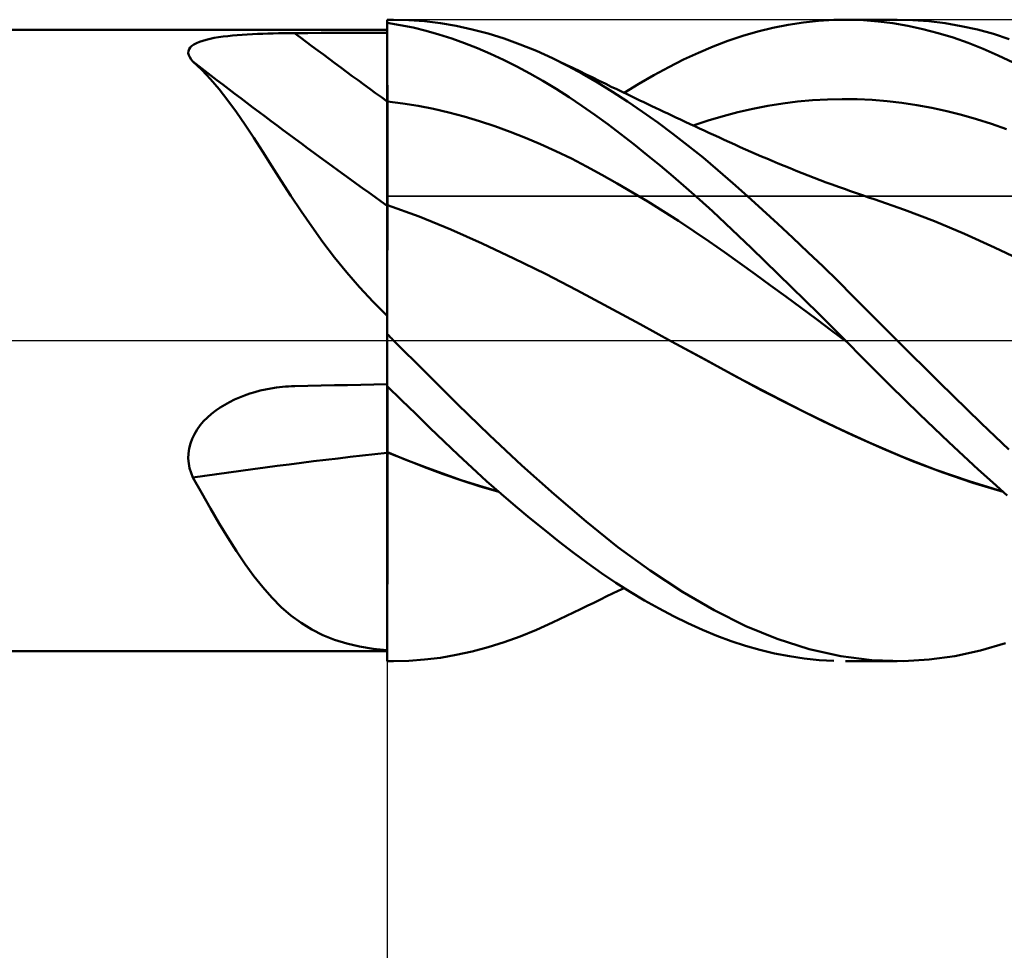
# Model space of a CAD drawing. Header units: millimetres. Extents: x -65 to 113, y -43 to 45.
# Tile 4 of 7: x 27 to 51, y -15 to 8. Entities that reach past the tile are written whole.
import ezdxf

# ---------------------------------------------------------------- set-up
doc = ezdxf.new("R2010")
doc.units = ezdxf.units.MM
doc.header["$LTSCALE"] = 5.2
doc.linetypes.add('LONGDASH_DASH', pattern=[0.85, 0.4, -0.2, 0.05, -0.2])
for name, color, linetype in [('1', 4, 'CONTINUOUS'), ('2', 7, 'CONTINUOUS'), ('4', 2, 'LONGDASH_DASH'), ('CUT', 1, 'CONTINUOUS'), ('NOCUT', 7, 'CONTINUOUS'), ('SK4', 2, 'LONGDASH_DASH')]:
    doc.layers.add(name, color=color, linetype=linetype)

msp = doc.modelspace()

# ---------------------------------------------------------------- linework, layer by layer
at = {"layer": '1', "color": 4, "linetype": 'CONTINUOUS', "lineweight": 50}
for p, q in [((36, 8), (36.16, 8)), ((36, 7.918), (36, 8)), ((36, 7.993), (36, 7.995)), ((36, 7.993), (36, 7.993)), ((36, 7.993), (36, 7.993)), ((36, 7.993), (36, 7.993)), ((36, 7.993), (36, 7.993)), ((36, 7.993), (36, 7.993)), ((36, 7.993), (36, 7.993)), ((36.323, 7.866), (36, 7.918)), ((36, 7.917), (36, 7.918)), ((36, 7.918), (36, 7.918)), ((36, 7.916), (36, 7.917)), ((36, 7.915), (36, 7.916)), ((36, 7.914), (36, 7.915)), ((36.001, 7.634), (36, 7.914)), ((36, 7.879), (36, 7.914)), ((36, 7.913), (36, 7.914)), ((36.001, 7.634), (36, 7.913)), ((36, 7.844), (36, 7.879)), ((36.536, 7.991), (36.137, 8)), ((36.647, 7.802), (36.323, 7.866)), ((36.934, 7.963), (36.536, 7.991)), ((37.329, 7.914), (36.934, 7.963)), ((37.721, 7.847), (37.329, 7.914)), ((45.616, 7.798), (45.996, 7.874)), ((45.996, 7.874), (46.378, 7.932)), ((46.378, 7.932), (46.759, 7.972)), ((46.759, 7.972), (47.14, 7.995)), ((47.14, 7.995), (47.511, 8)), ((47.427, 8), (48.717, 8)), ((47.879, 7.987), (47.511, 8)), ((48.246, 7.957), (47.879, 7.987)), ((48.614, 7.911), (48.246, 7.957)), ((48.987, 7.846), (48.614, 7.911)), ((49.108, 7.99), (48.706, 8)), ((49.511, 7.961), (49.108, 7.99)), ((49.914, 7.911), (49.511, 7.961)), ((50.317, 7.842), (49.914, 7.911)), ((0.433, 7.75), (36, 7.75)), ((32.14, 7.603), (32.261, 7.614)), ((32.261, 7.614), (32.385, 7.624)), ((32.385, 7.624), (32.511, 7.632)), ((32.511, 7.632), (32.638, 7.639)), ((32.638, 7.639), (32.767, 7.645)), ((32.767, 7.645), (32.896, 7.65)), ((32.896, 7.65), (33.027, 7.655)), ((33.027, 7.655), (33.159, 7.658)), ((33.159, 7.658), (33.292, 7.661)), ((33.292, 7.661), (33.425, 7.663)), ((33.425, 7.663), (33.559, 7.665)), ((33.559, 7.665), (33.693, 7.666)), ((33.693, 7.666), (34.022, 7.667)), ((34.022, 7.667), (34.352, 7.668)), ((34.352, 7.668), (34.682, 7.669)), ((34.682, 7.669), (35.011, 7.67)), ((35.011, 7.67), (35.341, 7.67)), ((35.341, 7.67), (35.67, 7.671)), ((35.67, 7.671), (36, 7.672)), ((36, 7.81), (36, 7.844)), ((36, 7.775), (36, 7.81)), ((36, 7.74), (36, 7.775)), ((36, 7.706), (36, 7.74)), ((36, 7.671), (36, 7.706)), ((36, 7.426), (36, 7.671)), ((36.001, 7.355), (36.001, 7.634)), ((36.001, 7.355), (36.001, 7.634)), ((36.969, 7.724), (36.647, 7.802)), ((37.289, 7.633), (36.969, 7.724)), ((37.608, 7.531), (37.289, 7.633)), ((38.116, 7.759), (37.721, 7.847)), ((38.516, 7.652), (38.116, 7.759)), ((38.918, 7.527), (38.516, 7.652)), ((44.867, 7.597), (45.24, 7.706)), ((45.24, 7.706), (45.616, 7.798)), ((49.362, 7.765), (48.987, 7.846)), ((49.739, 7.667), (49.362, 7.765)), ((50.115, 7.552), (49.739, 7.667)), ((50.72, 7.753), (50.317, 7.842)), ((51.121, 7.645), (50.72, 7.753)), ((51.515, 7.517), (51.121, 7.645)), ((31.127, 7.345), (31.18, 7.383)), ((31.18, 7.383), (31.244, 7.417)), ((31.244, 7.417), (31.317, 7.448)), ((31.317, 7.448), (31.399, 7.476)), ((31.399, 7.476), (31.489, 7.501)), ((31.489, 7.501), (31.586, 7.524)), ((31.586, 7.524), (31.688, 7.544)), ((31.688, 7.544), (31.796, 7.561)), ((31.796, 7.561), (31.908, 7.577)), ((31.908, 7.577), (32.023, 7.591)), ((32.023, 7.591), (32.14, 7.603)), ((36, 7.182), (36, 7.426)), ((37.927, 7.416), (37.608, 7.531)), ((38.249, 7.288), (37.927, 7.416)), ((39.32, 7.382), (38.918, 7.527)), ((39.722, 7.22), (39.32, 7.382)), ((44.13, 7.33), (44.498, 7.471)), ((44.498, 7.471), (44.867, 7.597)), ((50.491, 7.42), (50.115, 7.552)), ((50.866, 7.272), (50.491, 7.42)), ((31.04, 7.165), (31.042, 7.214)), ((31.051, 7.114), (31.04, 7.165)), ((31.042, 7.214), (31.058, 7.261)), ((31.058, 7.261), (31.086, 7.304)), ((31.086, 7.304), (31.127, 7.345)), ((36, 6.937), (36, 7.182)), ((36.002, 7.075), (36.001, 7.355)), ((36.002, 7.075), (36.001, 7.355)), ((38.575, 7.148), (38.249, 7.288)), ((38.901, 6.997), (38.575, 7.148)), ((40.123, 7.039), (39.722, 7.22)), ((43.391, 7.003), (43.761, 7.174)), ((43.761, 7.174), (44.13, 7.33)), ((51.239, 7.108), (50.866, 7.272)), ((31.074, 7.062), (31.051, 7.114)), ((31.107, 7.009), (31.074, 7.062)), ((31.151, 6.955), (31.107, 7.009)), ((31.376, 6.747), (31.151, 6.955)), ((36, 6.692), (36, 6.937)), ((36.003, 6.796), (36.002, 7.075)), ((36.003, 6.796), (36.002, 7.075)), ((39.229, 6.834), (38.901, 6.997)), ((40.5, 6.852), (40.123, 7.039)), ((40.292, 6.959), (40.123, 7.039)), ((40.461, 6.877), (40.292, 6.959)), ((40.631, 6.796), (40.461, 6.877)), ((43.02, 6.818), (43.391, 7.003)), ((51.609, 6.929), (51.239, 7.108)), ((31.595, 6.517), (31.376, 6.747)), ((36, 6.448), (36, 6.692)), ((36.003, 6.517), (36.003, 6.796)), ((36.003, 6.517), (36.003, 6.796)), ((39.556, 6.66), (39.229, 6.834)), ((39.883, 6.474), (39.556, 6.66)), ((40.872, 6.65), (40.5, 6.852)), ((40.8, 6.714), (40.631, 6.796)), ((40.963, 6.634), (40.8, 6.714)), ((41.243, 6.434), (40.872, 6.65)), ((41.125, 6.555), (40.963, 6.634)), ((42.648, 6.618), (43.02, 6.818)), ((31.812, 6.264), (31.595, 6.517)), ((36, 6.203), (36, 6.448)), ((36.004, 6.237), (36.003, 6.517)), ((36.004, 6.237), (36.003, 6.517)), ((40.21, 6.278), (39.883, 6.474)), ((41.288, 6.475), (41.125, 6.555)), ((41.617, 6.203), (41.243, 6.434)), ((41.451, 6.396), (41.288, 6.475)), ((41.588, 6.329), (41.451, 6.396)), ((41.906, 6.176), (42.277, 6.404)), ((42.277, 6.404), (42.648, 6.618)), ((32.026, 5.988), (31.812, 6.264)), ((36, 5.959), (36, 6.203)), ((36.004, 5.958), (36.004, 6.237)), ((36.004, 5.958), (36.004, 6.237)), ((40.535, 6.071), (40.21, 6.278)), ((41.726, 6.263), (41.588, 6.329)), ((41.992, 5.96), (41.617, 6.203)), ((41.863, 6.197), (41.726, 6.263)), ((42, 6.131), (41.863, 6.197)), ((32.241, 5.693), (32.026, 5.988)), ((36.001, 5.959), (36, 5.959)), ((36, 5.857), (36, 5.959)), ((36.001, 5.958), (36.001, 5.959)), ((36.002, 5.958), (36.001, 5.958)), ((36.003, 5.958), (36.002, 5.958)), ((36.004, 5.958), (36.003, 5.958)), ((36.005, 5.855), (36.004, 5.958)), ((36.005, 5.855), (36.004, 5.958)), ((36.387, 5.91), (36.004, 5.958)), ((36.004, 5.958), (36.004, 5.958)), ((36.769, 5.849), (36.387, 5.91)), ((40.856, 5.854), (40.535, 6.071)), ((42.369, 5.704), (41.992, 5.96)), ((42.099, 6.083), (42, 6.131)), ((42.199, 6.036), (42.099, 6.083)), ((42.298, 5.988), (42.199, 6.036)), ((42.397, 5.941), (42.298, 5.988)), ((42.497, 5.894), (42.397, 5.941)), ((42.596, 5.847), (42.497, 5.894)), ((45.491, 5.851), (45.863, 5.91)), ((45.863, 5.91), (46.235, 5.957)), ((46.235, 5.957), (46.606, 5.991)), ((46.606, 5.991), (46.978, 6.013)), ((46.978, 6.013), (47.35, 6.021)), ((47.722, 6.017), (47.35, 6.021)), ((48.094, 5.999), (47.722, 6.017)), ((48.466, 5.968), (48.094, 5.999)), ((48.838, 5.925), (48.466, 5.968)), ((49.21, 5.869), (48.838, 5.925)), ((32.456, 5.38), (32.241, 5.693)), ((36, 5.756), (36, 5.857)), ((36, 5.654), (36, 5.756)), ((36, 5.552), (36, 5.654)), ((36.005, 5.751), (36.005, 5.855)), ((36.005, 5.751), (36.005, 5.855)), ((36.005, 5.648), (36.005, 5.751)), ((36.005, 5.648), (36.005, 5.751)), ((37.151, 5.773), (36.769, 5.849)), ((37.534, 5.683), (37.151, 5.773)), ((37.916, 5.581), (37.534, 5.683)), ((41.177, 5.628), (40.856, 5.854)), ((42.746, 5.435), (42.369, 5.704)), ((42.695, 5.8), (42.596, 5.847)), ((42.795, 5.753), (42.695, 5.8)), ((42.896, 5.705), (42.795, 5.753)), ((42.997, 5.657), (42.896, 5.705)), ((43.099, 5.61), (42.997, 5.657)), ((44.375, 5.594), (44.747, 5.693)), ((44.747, 5.693), (45.119, 5.778)), ((45.119, 5.778), (45.491, 5.851)), ((49.582, 5.8), (49.21, 5.869)), ((49.954, 5.719), (49.582, 5.8)), ((50.326, 5.627), (49.954, 5.719)), ((36, 5.451), (36, 5.552)), ((36, 5.35), (36, 5.451)), ((36.005, 5.544), (36.005, 5.648)), ((36.005, 5.544), (36.005, 5.648)), ((36.006, 5.441), (36.005, 5.544)), ((36.006, 5.441), (36.005, 5.544)), ((36.006, 5.338), (36.006, 5.441)), ((36.006, 5.338), (36.006, 5.441)), ((38.298, 5.466), (37.916, 5.581)), ((38.68, 5.34), (38.298, 5.466)), ((41.499, 5.393), (41.177, 5.628)), ((43.124, 5.154), (42.746, 5.435)), ((43.2, 5.562), (43.099, 5.61)), ((43.317, 5.507), (43.2, 5.562)), ((43.435, 5.453), (43.317, 5.507)), ((43.552, 5.398), (43.435, 5.453)), ((43.631, 5.361), (44.003, 5.483)), ((44.003, 5.483), (44.375, 5.594)), ((50.698, 5.521), (50.326, 5.627)), ((51.069, 5.403), (50.698, 5.521)), ((51.441, 5.272), (51.069, 5.403)), ((32.673, 5.05), (32.456, 5.38)), ((36, 5.249), (36, 5.35)), ((36, 5.149), (36, 5.249)), ((36.006, 5.235), (36.006, 5.338)), ((36.006, 5.235), (36.006, 5.338)), ((36.006, 5.134), (36.006, 5.235)), ((36.006, 5.134), (36.006, 5.235)), ((39.063, 5.202), (38.68, 5.34)), ((39.445, 5.052), (39.063, 5.202)), ((41.824, 5.147), (41.499, 5.393)), ((43.669, 5.344), (43.552, 5.398)), ((43.786, 5.289), (43.669, 5.344)), ((43.903, 5.235), (43.786, 5.289)), ((44.02, 5.181), (43.903, 5.235)), ((44.138, 5.127), (44.02, 5.181)), ((32.896, 4.704), (32.673, 5.05)), ((36, 5.05), (36, 5.149)), ((36, 4.952), (36, 5.05)), ((36, 4.856), (36, 4.952)), ((36.007, 5.033), (36.006, 5.134)), ((36.007, 5.033), (36.006, 5.134)), ((36.007, 4.933), (36.007, 5.033)), ((36.007, 4.933), (36.007, 5.033)), ((36.007, 4.835), (36.007, 4.933)), ((36.007, 4.835), (36.007, 4.933)), ((39.827, 4.891), (39.445, 5.052)), ((42.151, 4.894), (41.824, 5.147)), ((43.501, 4.862), (43.124, 5.154)), ((44.269, 5.066), (44.138, 5.127)), ((44.4, 5.006), (44.269, 5.066)), ((44.534, 4.945), (44.4, 5.006)), ((44.667, 4.884), (44.534, 4.945)), ((33.124, 4.346), (32.896, 4.704)), ((36, 4.761), (36, 4.856)), ((36, 4.668), (36, 4.761)), ((36, 4.577), (36, 4.668)), ((36.007, 4.739), (36.007, 4.835)), ((36.007, 4.739), (36.007, 4.835)), ((36.007, 4.645), (36.007, 4.739)), ((36.007, 4.645), (36.007, 4.739)), ((40.209, 4.719), (39.827, 4.891)), ((40.592, 4.534), (40.209, 4.719)), ((42.478, 4.633), (42.151, 4.894)), ((43.877, 4.559), (43.501, 4.862)), ((44.801, 4.824), (44.667, 4.884)), ((44.934, 4.765), (44.801, 4.824)), ((45.067, 4.706), (44.934, 4.765)), ((45.201, 4.648), (45.067, 4.706)), ((36, 4.488), (36, 4.577)), ((36, 4.401), (36, 4.488)), ((36.008, 4.553), (36.007, 4.645)), ((36.008, 4.553), (36.007, 4.645)), ((36.008, 4.463), (36.008, 4.553)), ((36.008, 4.463), (36.008, 4.553)), ((36.008, 4.375), (36.008, 4.463)), ((36.008, 4.375), (36.008, 4.463)), ((40.974, 4.337), (40.592, 4.534)), ((42.805, 4.365), (42.478, 4.633)), ((44.249, 4.246), (43.877, 4.559)), ((45.334, 4.591), (45.201, 4.648)), ((45.467, 4.534), (45.334, 4.591)), ((45.6, 4.478), (45.467, 4.534)), ((45.75, 4.415), (45.6, 4.478)), ((33.358, 3.978), (33.124, 4.346)), ((36, 4.317), (36, 4.401)), ((36, 4.235), (36, 4.317)), ((36, 4.156), (36, 4.235)), ((36.008, 4.289), (36.008, 4.375)), ((36.008, 4.289), (36.008, 4.375)), ((36.008, 4.207), (36.008, 4.289)), ((36.008, 4.207), (36.008, 4.289)), ((36.008, 4.127), (36.008, 4.207)), ((36.008, 4.127), (36.008, 4.207)), ((41.356, 4.13), (40.974, 4.337)), ((43.132, 4.09), (42.805, 4.365)), ((44.618, 3.925), (44.249, 4.246)), ((45.9, 4.354), (45.75, 4.415)), ((46.05, 4.293), (45.9, 4.354)), ((46.2, 4.233), (46.05, 4.293)), ((46.35, 4.173), (46.2, 4.233)), ((33.6, 3.603), (33.358, 3.978)), ((36, 4.08), (36, 4.156)), ((36, 4.007), (36, 4.08)), ((36, 3.937), (36, 4.007)), ((36, 3.871), (36, 3.937)), ((36.008, 4.051), (36.008, 4.127)), ((36.008, 4.051), (36.008, 4.127)), ((36.008, 3.977), (36.008, 4.051)), ((36.008, 3.977), (36.008, 4.051)), ((36.009, 3.908), (36.008, 3.977)), ((36.009, 3.908), (36.008, 3.977)), ((41.738, 3.915), (41.356, 4.13)), ((43.459, 3.807), (43.132, 4.09)), ((46.5, 4.115), (46.35, 4.173)), ((46.65, 4.057), (46.5, 4.115)), ((46.8, 4), (46.65, 4.057)), ((46.95, 3.943), (46.8, 4)), ((47.1, 3.887), (46.95, 3.943)), ((36, 3.808), (36, 3.871)), ((36, 3.748), (36, 3.808)), ((36, 3.692), (36, 3.748)), ((36, 3.64), (36, 3.692)), ((36.009, 3.841), (36.009, 3.908)), ((36.009, 3.841), (36.009, 3.908)), ((36.009, 3.779), (36.009, 3.841)), ((36.009, 3.779), (36.009, 3.841)), ((36.009, 3.72), (36.009, 3.779)), ((36.009, 3.72), (36.009, 3.779)), ((36.009, 3.664), (36.009, 3.72)), ((36.009, 3.664), (36.009, 3.72)), ((42.121, 3.693), (41.738, 3.915)), ((42.503, 3.463), (42.121, 3.693)), ((43.786, 3.518), (43.459, 3.807)), ((44.988, 3.594), (44.618, 3.925)), ((47.251, 3.832), (47.1, 3.887)), ((47.401, 3.778), (47.251, 3.832)), ((47.551, 3.725), (47.401, 3.778)), ((47.701, 3.672), (47.551, 3.725)), ((33.852, 3.223), (33.6, 3.603)), ((36, 3.592), (36, 3.64)), ((36, 3.548), (36, 3.592)), ((36, 3.508), (36, 3.548)), ((36, 3.472), (36, 3.508)), ((36, 3.441), (36, 3.472)), ((36, 3.414), (36, 3.441)), ((36.008, 3.422), (36.009, 3.451)), ((36.008, 3.422), (36.009, 3.451)), ((36.009, 3.613), (36.009, 3.664)), ((36.009, 3.613), (36.009, 3.664)), ((36.009, 3.566), (36.009, 3.613)), ((36.009, 3.566), (36.009, 3.613)), ((36.009, 3.524), (36.009, 3.566)), ((36.009, 3.524), (36.009, 3.566)), ((36.009, 3.485), (36.009, 3.524)), ((36.009, 3.485), (36.009, 3.524)), ((36.009, 3.451), (36.009, 3.485)), ((36.009, 3.451), (36.009, 3.485)), ((42.885, 3.226), (42.503, 3.463)), ((44.111, 3.222), (43.786, 3.518)), ((45.363, 3.256), (44.988, 3.594)), ((47.851, 3.62), (47.701, 3.672)), ((48.001, 3.568), (47.851, 3.62)), ((48.148, 3.519), (48.001, 3.568)), ((48.898, 3.258), (48.148, 3.519)), ((34.117, 2.839), (33.852, 3.223)), ((36, 3.391), (36, 3.414)), ((36, 3.373), (36, 3.391)), ((36.001, 3.379), (36, 3.379)), ((36, 3.348), (36, 3.379)), ((36, 3.293), (36, 3.348)), ((36, 3.217), (36, 3.293)), ((36, 3.117), (36, 3.217)), ((36.003, 3.378), (36.001, 3.379)), ((36.004, 3.378), (36.003, 3.378)), ((36.005, 3.377), (36.004, 3.378)), ((36.007, 3.377), (36.005, 3.377)), ((36.006, 3.166), (36.007, 3.245)), ((36.006, 3.166), (36.007, 3.244)), ((36.008, 3.376), (36.007, 3.377)), ((36.007, 3.306), (36.008, 3.35)), ((36.007, 3.306), (36.008, 3.35)), ((36.007, 3.245), (36.007, 3.306)), ((36.007, 3.244), (36.007, 3.306)), ((36.008, 3.397), (36.008, 3.422)), ((36.008, 3.397), (36.008, 3.422)), ((36.008, 3.376), (36.008, 3.397)), ((36.008, 3.376), (36.008, 3.397)), ((36.795, 3.087), (36.008, 3.376)), ((36.008, 3.35), (36.008, 3.376)), ((36.008, 3.35), (36.008, 3.376)), ((43.268, 2.981), (42.885, 3.226)), ((44.435, 2.919), (44.111, 3.222)), ((45.739, 2.91), (45.363, 3.256)), ((49.648, 2.971), (48.898, 3.258)), ((36, 2.996), (36, 3.117)), ((36, 2.853), (36, 2.996)), ((36.005, 2.958), (36.006, 3.07)), ((36.005, 2.957), (36.006, 3.07)), ((36.005, 2.829), (36.005, 2.958)), ((36.005, 2.828), (36.005, 2.957)), ((36.006, 3.07), (36.006, 3.166)), ((36.006, 3.07), (36.006, 3.166)), ((37.583, 2.763), (36.795, 3.087)), ((43.65, 2.729), (43.268, 2.981)), ((50.399, 2.659), (49.648, 2.971)), ((34.396, 2.452), (34.117, 2.839)), ((36, 2.688), (36, 2.853)), ((36.005, 2.684), (36.005, 2.829)), ((36.005, 2.683), (36.005, 2.828)), ((38.37, 2.414), (37.583, 2.763)), ((44.032, 2.469), (43.65, 2.729)), ((44.76, 2.611), (44.435, 2.919)), ((46.116, 2.559), (45.739, 2.91)), ((36, 2.504), (36, 2.688)), ((36, 2.299), (36, 2.504)), ((36.004, 2.523), (36.005, 2.684)), ((36.004, 2.522), (36.005, 2.683)), ((36.004, 2.346), (36.004, 2.523)), ((36.004, 2.346), (36.004, 2.522)), ((44.414, 2.201), (44.032, 2.469)), ((45.087, 2.298), (44.76, 2.611)), ((46.493, 2.202), (46.116, 2.559)), ((51.149, 2.321), (50.399, 2.659)), ((34.689, 2.069), (34.396, 2.452)), ((36, 2.076), (36, 2.299)), ((36.003, 2.156), (36.004, 2.346)), ((36.003, 2.155), (36.004, 2.346)), ((39.157, 2.046), (38.37, 2.414)), ((45.417, 1.979), (45.087, 2.298)), ((51.899, 1.958), (51.149, 2.321)), ((34.994, 1.693), (34.689, 2.069)), ((36, 1.834), (36, 2.076)), ((36.003, 1.951), (36.003, 2.156)), ((36.003, 1.95), (36.003, 2.155)), ((39.944, 1.658), (39.157, 2.046)), ((44.797, 1.927), (44.414, 2.201)), ((45.75, 1.656), (45.417, 1.979)), ((46.87, 1.84), (46.493, 2.202)), ((36, 0.612), (36, 1.834)), ((36.002, 1.732), (36.003, 1.951)), ((36.002, 1.73), (36.003, 1.95)), ((36.002, 1.499), (36.002, 1.732)), ((36.002, 1.498), (36.002, 1.73)), ((45.179, 1.651), (44.797, 1.927)), ((47.245, 1.475), (46.87, 1.84)), ((35.313, 1.325), (34.994, 1.693)), ((36.002, 1.254), (36.002, 1.499)), ((36.002, 1.253), (36.002, 1.498)), ((40.731, 1.251), (39.944, 1.658)), ((45.561, 1.373), (45.179, 1.651)), ((46.086, 1.329), (45.75, 1.656)), ((47.615, 1.107), (47.245, 1.475)), ((35.648, 0.965), (35.313, 1.325)), ((36.001, 0.998), (36.002, 1.254)), ((36.001, 0.997), (36.002, 1.253)), ((41.518, 0.828), (40.731, 1.251)), ((45.943, 1.094), (45.561, 1.373)), ((46.422, 0.999), (46.086, 1.329)), ((36.001, 0.731), (36.001, 0.998)), ((36.001, 0.731), (36.001, 0.997)), ((46.326, 0.812), (45.943, 1.094)), ((46.758, 0.668), (46.422, 0.999)), ((47.981, 0.739), (47.615, 1.107)), ((36, 0.612), (35.648, 0.965)), ((42.305, 0.402), (41.518, 0.828)), ((46.708, 0.528), (46.326, 0.812)), ((48.348, 0.369), (47.981, 0.739)), ((36, 0.454), (36.001, 0.731)), ((36, 0.454), (36.001, 0.731)), ((36, 0.595), (36, 0.612)), ((36, -6.626), (36, 0.595)), ((47.09, 0.243), (46.708, 0.528)), ((47.093, 0.334), (46.758, 0.668)), ((36, 0.167), (36, 0.454)), ((36, 0.167), (36, 0.454)), ((43.093, -0.025), (42.305, 0.402)), ((47.428, 0), (47.093, 0.334)), ((48.716, 0), (48.348, 0.369)), ((36.023, 0.135), (36, 0.157)), ((36.045, 0.113), (36.023, 0.135)), ((36.068, 0.09), (36.045, 0.113)), ((36.091, 0.068), (36.068, 0.09)), ((36.113, 0.045), (36.091, 0.068)), ((36.136, 0.023), (36.113, 0.045)), ((36.159, 0), (36.136, 0.023)), ((47.472, -0.045), (47.09, 0.243)), ((49.064, -0.348), (48.716, 0)), ((36.96, -0.797), (36.159, 0)), ((43.092, -0.024), (43.092, -0.024)), ((43.092, -0.025), (43.092, -0.024)), ((43.092, -0.025), (43.092, -0.025)), ((43.092, -0.025), (43.092, -0.025)), ((43.092, -0.025), (43.092, -0.025)), ((43.092, -0.025), (43.092, -0.025)), ((43.844, -0.434), (43.093, -0.025)), ((43.915, -0.472), (43.093, -0.025)), ((47.435, -0.007), (47.428, 0)), ((47.443, -0.015), (47.435, -0.007)), ((47.45, -0.022), (47.443, -0.015)), ((47.458, -0.03), (47.45, -0.022)), ((47.465, -0.037), (47.458, -0.03)), ((47.473, -0.045), (47.465, -0.037)), ((47.472, -0.045), (47.472, -0.044)), ((47.472, -0.044), (47.472, -0.044)), ((47.472, -0.044), (47.472, -0.044)), ((47.472, -0.044), (47.472, -0.044)), ((47.472, -0.044), (47.472, -0.044)), ((47.473, -0.045), (47.472, -0.045)), ((47.472, -0.045), (47.472, -0.045)), ((47.472, -0.045), (47.472, -0.045)), ((47.832, -0.407), (47.473, -0.045)), ((44.595, -0.845), (43.844, -0.434)), ((44.731, -0.917), (43.915, -0.472)), ((48.189, -0.767), (47.832, -0.407)), ((49.414, -0.694), (49.064, -0.348)), ((49.764, -1.039), (49.414, -0.694)), ((37.75, -1.588), (36.96, -0.797)), ((45.347, -1.247), (44.595, -0.845)), ((45.555, -1.353), (44.731, -0.917)), ((48.547, -1.126), (48.189, -0.767)), ((32.832, -1.253), (32.965, -1.223)), ((32.965, -1.223), (33.099, -1.198)), ((33.099, -1.198), (33.235, -1.177)), ((33.235, -1.177), (33.311, -1.167)), ((33.311, -1.167), (33.387, -1.159)), ((33.387, -1.159), (33.463, -1.152)), ((33.463, -1.152), (33.54, -1.147)), ((33.54, -1.147), (33.616, -1.143)), ((33.616, -1.143), (33.693, -1.141)), ((33.693, -1.141), (34.022, -1.134)), ((34.022, -1.134), (34.352, -1.127)), ((34.352, -1.127), (34.682, -1.12)), ((34.682, -1.12), (35.011, -1.113)), ((35.011, -1.113), (35.341, -1.107)), ((35.341, -1.107), (35.67, -1.101)), ((35.67, -1.101), (36, -1.094)), ((36.356, -1.487), (36, -1.139)), ((36.008, -1.202), (36.008, -1.146)), ((36.008, -1.202), (36.008, -1.146)), ((36.008, -1.262), (36.008, -1.202)), ((36.008, -1.262), (36.008, -1.202)), ((48.909, -1.484), (48.547, -1.126)), ((50.114, -1.382), (49.764, -1.039)), ((32.189, -1.478), (32.313, -1.423)), ((32.313, -1.423), (32.44, -1.373)), ((32.44, -1.373), (32.57, -1.328)), ((32.57, -1.328), (32.7, -1.288)), ((32.7, -1.288), (32.832, -1.253)), ((36.008, -1.326), (36.008, -1.262)), ((36.008, -1.326), (36.008, -1.262)), ((36.008, -1.395), (36.008, -1.326)), ((36.008, -1.395), (36.008, -1.326)), ((36.008, -1.467), (36.008, -1.395)), ((36.008, -1.467), (36.008, -1.395)), ((36.008, -1.543), (36.008, -1.467)), ((36.008, -1.543), (36.008, -1.467)), ((46.098, -1.633), (45.347, -1.247)), ((46.382, -1.772), (45.555, -1.353)), ((50.464, -1.723), (50.114, -1.382)), ((31.722, -1.751), (31.833, -1.674)), ((31.833, -1.674), (31.948, -1.603)), ((31.948, -1.603), (32.067, -1.538)), ((32.067, -1.538), (32.189, -1.478)), ((36.009, -1.622), (36.008, -1.543)), ((36.009, -1.622), (36.008, -1.543)), ((36.009, -1.705), (36.009, -1.622)), ((36.009, -1.705), (36.009, -1.622)), ((36.009, -1.791), (36.009, -1.705)), ((36.009, -1.791), (36.009, -1.705)), ((36.712, -1.834), (36.356, -1.487)), ((38.55, -2.364), (37.75, -1.588)), ((46.85, -2.005), (46.098, -1.633)), ((49.274, -1.839), (48.909, -1.484)), ((31.421, -2.018), (31.515, -1.923)), ((31.515, -1.923), (31.616, -1.834)), ((31.616, -1.834), (31.722, -1.751)), ((36.009, -1.881), (36.009, -1.791)), ((36.009, -1.881), (36.009, -1.791)), ((36.009, -1.973), (36.009, -1.881)), ((36.009, -1.973), (36.009, -1.881)), ((37.066, -2.178), (36.712, -1.834)), ((47.205, -2.171), (46.382, -1.772)), ((49.641, -2.191), (49.274, -1.839)), ((50.813, -2.061), (50.464, -1.723)), ((31.258, -2.224), (31.335, -2.118)), ((31.335, -2.118), (31.421, -2.018)), ((36.009, -2.068), (36.009, -1.973)), ((36.009, -2.068), (36.009, -1.973)), ((36.009, -2.166), (36.009, -2.068)), ((36.009, -2.166), (36.009, -2.068)), ((36.009, -2.265), (36.009, -2.166)), ((36.009, -2.265), (36.009, -2.166)), ((37.419, -2.518), (37.066, -2.178)), ((47.601, -2.361), (46.85, -2.005)), ((48.022, -2.549), (47.205, -2.171)), ((50.007, -2.538), (49.641, -2.191)), ((51.16, -2.396), (50.813, -2.061)), ((31.091, -2.572), (31.135, -2.452)), ((31.135, -2.452), (31.191, -2.336)), ((31.191, -2.336), (31.258, -2.224)), ((36.009, -2.366), (36.009, -2.265)), ((36.009, -2.366), (36.009, -2.265)), ((36.009, -2.469), (36.009, -2.366)), ((36.009, -2.469), (36.009, -2.366)), ((39.358, -3.117), (38.55, -2.364)), ((48.353, -2.7), (47.601, -2.361)), ((51.502, -2.724), (51.16, -2.396)), ((31.043, -2.818), (31.061, -2.694)), ((31.061, -2.694), (31.091, -2.572)), ((36.008, -2.574), (36.009, -2.469)), ((36.008, -2.574), (36.009, -2.469)), ((36.008, -2.68), (36.008, -2.574)), ((36.008, -2.68), (36.008, -2.574)), ((36.008, -2.788), (36.008, -2.68)), ((36.008, -2.788), (36.008, -2.68)), ((37.77, -2.853), (37.419, -2.518)), ((48.847, -2.904), (48.022, -2.549)), ((49.104, -3.012), (48.353, -2.7)), ((50.374, -2.881), (50.007, -2.538)), ((31.04, -2.943), (31.043, -2.818)), ((31.05, -3.067), (31.04, -2.943)), ((36.001, -2.785), (36, -2.784)), ((36.001, -2.79), (36, -2.789)), ((36.003, -2.785), (36.001, -2.785)), ((36.003, -2.791), (36.001, -2.79)), ((36.004, -2.786), (36.003, -2.785)), ((36.004, -2.791), (36.003, -2.791)), ((36.005, -2.786), (36.004, -2.786)), ((36.005, -2.792), (36.004, -2.791)), ((36.007, -2.787), (36.005, -2.786)), ((36.007, -2.792), (36.005, -2.792)), ((36.008, -2.788), (36.007, -2.787)), ((36.008, -2.793), (36.007, -2.792)), ((36.468, -2.975), (36.008, -2.788)), ((36.008, -2.789), (36.008, -2.788)), ((36.008, -2.789), (36.008, -2.788)), ((36.008, -2.788), (36.008, -2.788)), ((36.008, -2.788), (36.008, -2.788)), ((36.008, -2.79), (36.008, -2.789)), ((36.008, -2.791), (36.008, -2.79)), ((36.008, -2.791), (36.008, -2.79)), ((36.008, -2.792), (36.008, -2.791)), ((36.008, -2.792), (36.008, -2.791)), ((36.008, -2.793), (36.008, -2.792)), ((36.008, -2.793), (36.008, -2.792)), ((36.471, -2.982), (36.008, -2.793)), ((36.008, -3.128), (36.008, -2.793)), ((36.008, -3.145), (36.008, -2.793)), ((38.122, -3.182), (37.77, -2.853)), ((49.681, -3.226), (48.847, -2.904)), ((50.739, -3.217), (50.374, -2.881)), ((31.072, -3.187), (31.05, -3.067)), ((31.107, -3.305), (31.072, -3.187)), ((36.007, -3.46), (36.008, -3.128)), ((36.007, -3.494), (36.008, -3.145)), ((36.927, -3.154), (36.468, -2.975)), ((36.934, -3.163), (36.471, -2.982)), ((37.384, -3.323), (36.927, -3.154)), ((37.396, -3.334), (36.934, -3.163)), ((38.48, -3.507), (38.122, -3.182)), ((40.165, -3.838), (39.358, -3.117)), ((49.855, -3.296), (49.104, -3.012)), ((31.151, -3.42), (31.107, -3.305)), ((31.376, -3.813), (31.151, -3.42)), ((37.841, -3.482), (37.384, -3.323)), ((37.859, -3.494), (37.396, -3.334)), ((50.516, -3.514), (49.681, -3.226)), ((50.607, -3.551), (49.855, -3.296)), ((51.103, -3.548), (50.739, -3.217)), ((36.007, -3.79), (36.007, -3.46)), ((36.007, -3.84), (36.007, -3.494)), ((38.305, -3.63), (37.841, -3.482)), ((38.321, -3.642), (37.859, -3.494)), ((38.772, -3.766), (38.305, -3.63)), ((38.784, -3.776), (38.321, -3.642)), ((38.839, -3.824), (38.48, -3.507)), ((51.346, -3.766), (50.516, -3.514)), ((51.358, -3.777), (50.607, -3.551)), ((51.464, -3.871), (51.103, -3.548)), ((31.595, -4.195), (31.376, -3.813)), ((36.006, -4.115), (36.007, -3.79)), ((36.006, -4.182), (36.007, -3.84)), ((39.2, -4.134), (38.839, -3.824)), ((40.959, -4.52), (40.165, -3.838)), ((36.006, -4.436), (36.006, -4.115)), ((39.56, -4.436), (39.2, -4.134)), ((31.812, -4.564), (31.595, -4.195)), ((36.006, -4.518), (36.006, -4.182)), ((32.026, -4.92), (31.812, -4.564)), ((36.005, -4.752), (36.006, -4.436)), ((36.005, -4.849), (36.006, -4.518)), ((39.92, -4.729), (39.56, -4.436)), ((41.753, -5.156), (40.959, -4.52)), ((36.005, -5.062), (36.005, -4.752)), ((36.005, -5.173), (36.005, -4.849)), ((40.28, -5.013), (39.92, -4.729)), ((32.241, -5.258), (32.026, -4.92)), ((36.005, -5.365), (36.005, -5.062)), ((40.637, -5.288), (40.28, -5.013)), ((42.558, -5.742), (41.753, -5.156)), ((32.456, -5.578), (32.241, -5.258)), ((36.004, -5.488), (36.005, -5.173)), ((36.004, -5.659), (36.005, -5.365)), ((40.99, -5.551), (40.637, -5.288)), ((32.673, -5.879), (32.456, -5.578)), ((36.004, -5.793), (36.004, -5.488)), ((41.343, -5.802), (40.99, -5.551)), ((32.896, -6.159), (32.673, -5.879)), ((36.003, -6.088), (36.004, -5.793)), ((36.004, -5.945), (36.004, -5.659)), ((41.7, -6.044), (41.343, -5.802)), ((43.364, -6.269), (42.558, -5.742)), ((36.003, -6.22), (36.004, -5.945)), ((36.003, -6.372), (36.003, -6.088)), ((42.059, -6.272), (41.7, -6.044)), ((33.124, -6.417), (32.896, -6.159)), ((36.003, -6.486), (36.003, -6.22)), ((36.003, -6.644), (36.003, -6.372)), ((41.32, -6.46), (41.48, -6.382)), ((41.48, -6.382), (41.621, -6.313)), ((41.621, -6.313), (41.762, -6.245)), ((41.762, -6.245), (41.906, -6.176)), ((42.42, -6.488), (42.059, -6.272)), ((44.158, -6.732), (43.364, -6.269)), ((33.358, -6.651), (33.124, -6.417)), ((36, -7.726), (36, -6.626)), ((36.002, -6.74), (36.003, -6.486)), ((40.818, -6.705), (40.985, -6.624)), ((40.985, -6.624), (41.152, -6.542)), ((41.152, -6.542), (41.32, -6.46)), ((42.78, -6.69), (42.42, -6.488)), ((33.6, -6.861), (33.358, -6.651)), ((33.852, -7.048), (33.6, -6.861)), ((36.002, -6.904), (36.003, -6.644)), ((36.002, -6.983), (36.002, -6.74)), ((40.297, -6.956), (40.471, -6.873)), ((40.471, -6.873), (40.644, -6.789)), ((40.644, -6.789), (40.818, -6.705)), ((43.141, -6.88), (42.78, -6.69)), ((44.941, -7.125), (44.158, -6.732)), ((34.117, -7.211), (33.852, -7.048)), ((36.002, -7.149), (36.002, -6.904)), ((36.002, -7.213), (36.002, -6.983)), ((39.722, -7.22), (40.123, -7.039)), ((40.123, -7.039), (40.297, -6.956)), ((43.501, -7.055), (43.141, -6.88)), ((43.86, -7.217), (43.501, -7.055)), ((34.396, -7.352), (34.117, -7.211)), ((34.689, -7.469), (34.396, -7.352)), ((36.001, -7.38), (36.002, -7.149)), ((36.001, -7.429), (36.002, -7.213)), ((39.32, -7.382), (39.722, -7.22)), ((44.217, -7.365), (43.86, -7.217)), ((44.574, -7.499), (44.217, -7.365)), ((45.729, -7.448), (44.941, -7.125)), ((34.994, -7.563), (34.689, -7.469)), ((35.313, -7.636), (34.994, -7.563)), ((36, -7.796), (36.001, -7.596)), ((36.001, -7.596), (36.001, -7.38)), ((36.001, -7.632), (36.001, -7.429)), ((38.516, -7.653), (38.918, -7.527)), ((38.918, -7.527), (39.32, -7.382)), ((44.933, -7.617), (44.574, -7.499)), ((46.521, -7.698), (45.729, -7.448)), ((50.794, -7.735), (51.422, -7.549)), ((0.433, -7.75), (36, -7.75)), ((35.648, -7.69), (35.313, -7.636)), ((36, -7.726), (35.648, -7.69)), ((36, -7.82), (36.001, -7.632)), ((36, -7.727), (36, -7.726)), ((36, -7.765), (36, -7.727)), ((36, -7.802), (36, -7.765)), ((36, -7.98), (36, -7.796)), ((36, -7.839), (36, -7.802)), ((36, -7.993), (36, -7.82)), ((36, -7.875), (36, -7.839)), ((37.329, -7.914), (37.721, -7.847)), ((37.721, -7.847), (38.116, -7.759)), ((38.116, -7.759), (38.516, -7.653)), ((45.295, -7.72), (44.933, -7.617)), ((45.661, -7.808), (45.295, -7.72)), ((46.03, -7.88), (45.661, -7.808)), ((47.311, -7.875), (46.521, -7.698)), ((50.155, -7.873), (50.794, -7.735)), ((36, -7.91), (36, -7.875)), ((36, -7.945), (36, -7.91)), ((36, -7.993), (36, -7.913)), ((36, -7.98), (36, -7.945)), ((36, -7.982), (36, -7.98)), ((36, -7.983), (36, -7.982)), ((36, -7.985), (36, -7.983)), ((36, -7.987), (36, -7.985)), ((36, -7.989), (36, -7.987)), ((36, -7.991), (36, -7.989)), ((36, -7.993), (36, -7.991)), ((36, -7.995), (36, -7.993)), ((36, -7.994), (36, -7.993)), ((36, -7.995), (36, -7.994)), ((36, -7.996), (36, -7.995)), ((36, -7.995), (36, -7.995)), ((36, -7.997), (36, -7.996)), ((36, -7.998), (36, -7.997)), ((36.023, -7.999), (36, -7.998)), ((36, -7.998), (36, -7.998)), ((36, -8), (36, -7.998)), ((36.16, -8), (36, -8)), ((36.046, -7.999), (36.023, -7.999)), ((36.069, -7.999), (36.046, -7.999)), ((36.091, -8), (36.069, -7.999)), ((36.114, -8), (36.091, -8)), ((36.137, -8), (36.114, -8)), ((36.137, -8), (36.536, -7.991)), ((36.536, -7.991), (36.934, -7.963)), ((36.934, -7.963), (37.329, -7.914)), ((46.4, -7.935), (46.03, -7.88)), ((46.77, -7.973), (46.4, -7.935)), ((47.14, -7.995), (46.77, -7.973)), ((48.09, -7.975), (47.311, -7.875)), ((48.715, -8), (47.427, -8)), ((48.872, -7.998), (48.09, -7.975)), ((48.872, -7.998), (49.513, -7.961)), ((49.513, -7.961), (50.155, -7.873))]:
    msp.add_line(p, q, dxfattribs=at)
for centre, major_axis, ratio, start_param, end_param in [((107.964, 93.235), (-119.378, 62.624), 0.833728, 1.376557, 1.397951), ((107.221, 91.817), (-119.935, 62.916), 0.833728, 1.363002, 1.407813), ((107.221, -76.595), (-129.447, 39.827), 0.488979, 5.43699, 5.481801)]:
    msp.add_ellipse(centre, major_axis=major_axis, ratio=ratio, start_param=start_param, end_param=end_param, dxfattribs=at)
at = {"layer": '2', "color": 7, "linetype": 'CONTINUOUS', "lineweight": 25}
msp.add_line((36, -8), (36, -31), dxfattribs=at)
at = {"layer": '4', "color": 2, "linetype": 'LONGDASH_DASH', "lineweight": 25}
msp.add_line((0, 0), (60, 0), dxfattribs=at)
at = {"layer": 'CUT', "color": 1, "linetype": 'CONTINUOUS', "lineweight": 25}
for p, q in [((60, 8), (36, 8)), ((36, 8), (36, 7.995)), ((36, 7.995), (36.01, 3.6)), ((36.01, 3.6), (59.99, 3.6))]:
    msp.add_line(p, q, dxfattribs=at)
at = {"layer": 'NOCUT', "color": 7, "linetype": 'CONTINUOUS', "lineweight": 25}
for p, q in [((36.01, 3.6), (36, 7.995)), ((36, 7.995), (36, 7.75)), ((36, 7.75), (0.433, 7.75)), ((59.99, 3.6), (36.01, 3.6)), ((0, 0), (60, 0))]:
    msp.add_line(p, q, dxfattribs=at)
at = {"layer": 'SK4', "color": 2, "linetype": 'LONGDASH_DASH', "lineweight": 25}
msp.add_line((-54, 0), (66, 0), dxfattribs=at)

doc.saveas('drawing.dxf')
